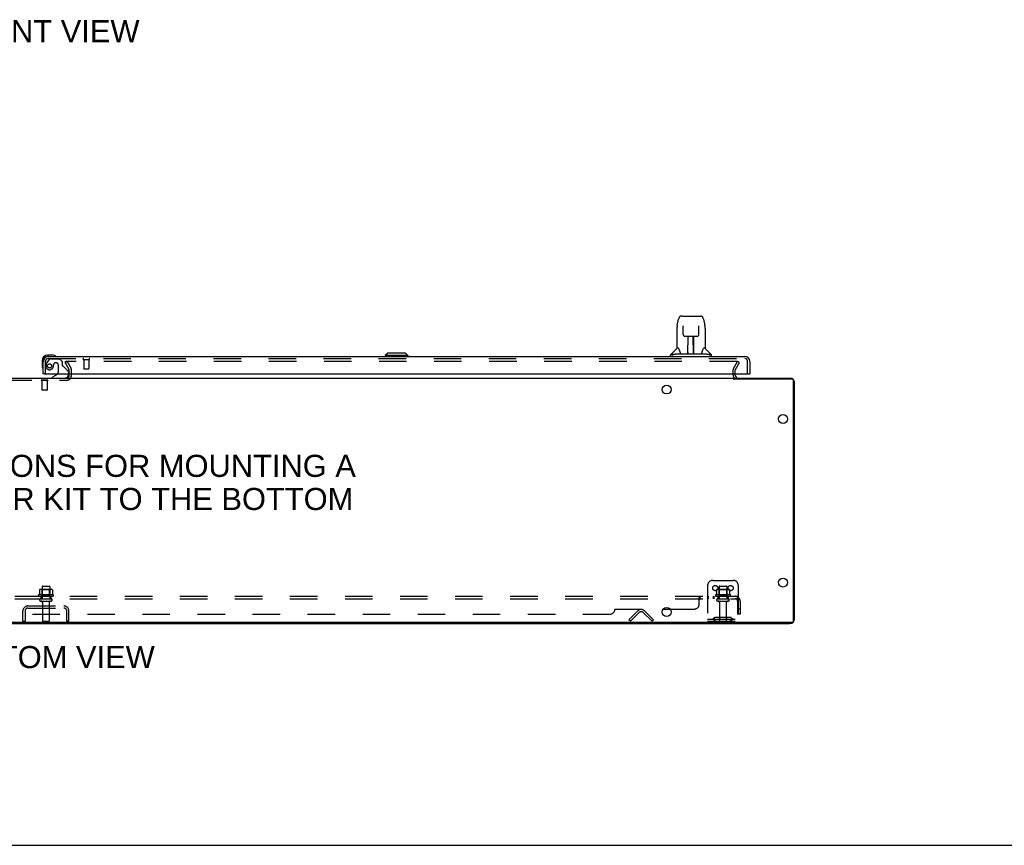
# Model space of a CAD drawing. Header units: inches. Extents: x 0 to 245, y 0 to 158.
# Tile 3 of 159: x 74 to 122, y 0 to 40. Entities that reach past the tile are written whole.
import ezdxf

# ---------------------------------------------------------------- set-up
doc = ezdxf.new("R2010")
doc.units = ezdxf.units.IN
doc.header["$LTSCALE"] = 13.466196
doc.header["$MEASUREMENT"] = 0
doc.linetypes.add('HIDDEN', pattern=[0.2, 0.1, -0.1])
doc.layers.get('0').update_dxf_attribs({"linetype": 'CONTINUOUS'})
for name, color, linetype in [('DEFAULT_2', 8, 'HIDDEN'), ('DIMENSIONS', 7, 'CONTINUOUS'), ('MAIN_OR_RIGHT_DOOR_ASSEMBLY', 7, 'CONTINUOUS'), ('SUBPANEL', 7, 'CONTINUOUS')]:
    doc.layers.add(name, color=color, linetype=linetype)
doc.styles.get("Standard").update_dxf_attribs({"font": 'arial.ttf'})

msp = doc.modelspace()

# ---------------------------------------------------------------- linework, layer by layer
at = {"color": 7, "linetype": 'Continuous'}
for p, q in [((40.905, 22.848), (109.155, 22.848)), ((76.676, 22.991), (76.676, 23.052)), ((109.155, 22.848), (109.155, 22.819)), ((112.04, 22.796), (109.202, 22.796)), ((109.207, 22.796), (109.207, 22.848)), ((112.103, 10.963), (112.103, 22.733)), ((112.04, 10.9), (39.27, 10.9)), ((104.655, 10.9), (104.655, 10.848)), ((0, 0), (244.84, 0))]:
    msp.add_line(p, q, dxfattribs=at)
at = {"color": 3, "linetype": 'Continuous'}
for p, q in [((109.207, 22.848), (111.929, 22.848)), ((109.259, 22.991), (109.259, 23.052)), ((112.155, 11.074), (112.155, 22.622)), ((39.381, 10.848), (111.929, 10.848))]:
    msp.add_line(p, q, dxfattribs=at)
at = {"color": 7, "linetype": 'Continuous'}
msp.add_lwpolyline([(109.155, 22.819), (109.157, 22.818), (109.158, 22.816), (109.16, 22.815), (109.161, 22.813), (109.162, 22.812), (109.163, 22.811), (109.164, 22.81), (109.165, 22.809), (109.166, 22.809), (109.167, 22.809), (109.168, 22.808), (109.169, 22.808), (109.17, 22.808), (109.172, 22.807), (109.173, 22.807), (109.174, 22.807), (109.176, 22.806), (109.177, 22.806), (109.179, 22.806), (109.181, 22.805), (109.183, 22.804), (109.186, 22.803), (109.188, 22.802), (109.191, 22.801), (109.194, 22.8), (109.196, 22.799), (109.199, 22.797), (109.202, 22.796)], dxfattribs=at)
for centre in [(105.905, 22.286), (111.593, 20.848), (111.593, 12.848), (105.905, 11.411)]:
    msp.add_circle(centre, 0.219, dxfattribs=at)
for centre, radius, start, end in [((76.561, 22.963), 0.115, 270, 295.2298), ((76.561, 22.963), 0.115, 349.3724, 360), ((112.04, 22.733), 0.063, 0, 90), ((112.04, 10.963), 0.063, 270, 360)]:
    msp.add_arc(centre, radius, start, end, dxfattribs=at)
at = {"color": 3, "linetype": 'Continuous'}
for centre, radius, start, end in [((76.561, 22.963), 0.115, 295.2298, 349.3724), ((109.402, 22.991), 0.142, 180, 270), ((111.929, 22.622), 0.226, 0, 90), ((111.929, 11.074), 0.226, 270, 360)]:
    msp.add_arc(centre, radius, start, end, dxfattribs=at)
at = {"layer": 'DEFAULT_2', "color": 8, "linetype": 'HIDDEN'}
for p, q in [((76.476, 23.609), (76.566, 23.661)), ((76.672, 23.269), (76.476, 23.609)), ((76.484, 23.596), (76.484, 23.648)), ((109.338, 23.661), (76.499, 23.661)), ((76.566, 23.661), (76.762, 23.321)), ((109.173, 23.32), (109.37, 23.661)), ((109.263, 23.268), (109.46, 23.609)), ((109.46, 23.609), (109.37, 23.661)), ((76.676, 23.052), (76.676, 23.253)), ((76.78, 22.963), (76.78, 23.252)), ((109.155, 22.991), (109.155, 23.253)), ((109.259, 23.052), (109.259, 23.253)), ((73.499, 22.744), (76.561, 22.744)), ((75.296, 22.748), (75.296, 22.73)), ((75.633, 22.748), (75.296, 22.748)), ((75.633, 22.73), (75.296, 22.73)), ((75.34, 22.73), (75.34, 22.258)), ((75.588, 22.73), (75.588, 22.258)), ((75.633, 22.748), (75.633, 22.73)), ((76.676, 22.963), (76.676, 22.991)), ((75.35, 22.248), (75.34, 22.258)), ((75.588, 22.258), (75.34, 22.258)), ((75.578, 22.248), (75.35, 22.248)), ((75.578, 22.248), (75.588, 22.258)), ((75.343, 12.647), (75.343, 12.052)), ((75.373, 12.677), (75.688, 12.677)), ((75.718, 12.647), (75.718, 12.052)), ((107.905, 12.702), (107.905, 10.952)), ((108.155, 12.952), (109.155, 12.952)), ((108.468, 12.647), (108.468, 12.052)), ((108.498, 12.677), (108.813, 12.677)), ((108.843, 12.647), (108.843, 12.052)), ((109.405, 12.702), (109.405, 10.952)), ((75.886, 12.247), (75.175, 12.247)), ((75.196, 12.177), (75.865, 12.177)), ((75.212, 12.492), (75.212, 12.274)), ((75.273, 12.052), (75.788, 12.052)), ((75.786, 12.513), (75.275, 12.513)), ((75.347, 12.493), (75.327, 12.513)), ((75.347, 12.197), (75.327, 12.177)), ((75.714, 12.493), (75.347, 12.493)), ((75.347, 12.197), (75.347, 12.493)), ((75.714, 12.197), (75.347, 12.197)), ((75.714, 12.493), (75.734, 12.513)), ((75.714, 12.197), (75.714, 12.493)), ((75.714, 12.197), (75.734, 12.177)), ((75.849, 12.492), (75.849, 12.274)), ((109.011, 12.247), (108.3, 12.247)), ((108.321, 12.177), (108.99, 12.177)), ((108.337, 12.492), (108.337, 12.274)), ((108.398, 12.052), (108.913, 12.052)), ((108.911, 12.513), (108.4, 12.513)), ((108.472, 12.493), (108.452, 12.513)), ((108.472, 12.197), (108.452, 12.177)), ((108.839, 12.493), (108.472, 12.493)), ((108.472, 12.197), (108.472, 12.493)), ((108.839, 12.197), (108.472, 12.197)), ((108.839, 12.493), (108.859, 12.513)), ((108.839, 12.197), (108.839, 12.493)), ((108.839, 12.197), (108.859, 12.177)), ((108.974, 12.492), (108.974, 12.274)), ((74.652, 11.702), (76.409, 11.702)), ((74.652, 11.598), (76.409, 11.598)), ((75.273, 11.942), (75.788, 11.942)), ((75.365, 11.88), (75.365, 10.982)), ((75.695, 11.88), (75.695, 10.982)), ((75.696, 11.702), (75.696, 11.598)), ((108.398, 11.942), (108.913, 11.942)), ((108.49, 11.88), (108.49, 10.982)), ((108.82, 11.88), (108.82, 10.982)), ((74.405, 10.952), (74.405, 11.456)), ((74.509, 11.456), (74.509, 10.952)), ((76.551, 10.952), (76.551, 11.456)), ((76.655, 10.952), (76.655, 11.456)), ((104.052, 11.026), (104.481, 11.455)), ((104.555, 11.382), (104.125, 10.952)), ((105.186, 10.952), (104.756, 11.382)), ((104.83, 11.455), (105.259, 11.026)), ((108.248, 11.125), (108.18, 11.076)), ((108.996, 11.146), (108.315, 11.146)), ((108.48, 11.146), (108.48, 11.042)), ((108.83, 11.146), (108.83, 11.042)), ((109.063, 11.125), (109.131, 11.076)), ((74.405, 10.952), (74.509, 10.952)), ((75.395, 10.952), (75.665, 10.952)), ((76.655, 10.952), (76.551, 10.952)), ((104.125, 10.952), (104.052, 11.026)), ((105.186, 10.952), (105.259, 11.026)), ((107.905, 11.056), (109.405, 11.056)), ((107.905, 10.952), (109.405, 10.952)), ((108.309, 11.04), (108.241, 10.991)), ((108.996, 11.042), (108.315, 11.042)), ((109.002, 11.04), (109.07, 10.991))]:
    msp.add_line(p, q, dxfattribs=at)
for points in [[(76.484, 23.648), (76.484, 23.648), (76.485, 23.65), (76.485, 23.651), (76.486, 23.653), (76.487, 23.654), (76.488, 23.656), (76.489, 23.657), (76.491, 23.658), (76.492, 23.659), (76.494, 23.66), (76.496, 23.66), (76.498, 23.661), (76.499, 23.661)], [(76.486, 23.642), (76.485, 23.643), (76.485, 23.645), (76.485, 23.647), (76.484, 23.648)], [(109.357, 23.649), (109.356, 23.651), (109.355, 23.652), (109.354, 23.654), (109.352, 23.655), (109.35, 23.657), (109.349, 23.658), (109.347, 23.659), (109.345, 23.66), (109.342, 23.66), (109.34, 23.661), (109.338, 23.661)], [(109.358, 23.643), (109.358, 23.643), (109.358, 23.641), (109.357, 23.639), (109.357, 23.637), (109.356, 23.636)], [(109.357, 23.649), (109.357, 23.647), (109.358, 23.645), (109.358, 23.643)], [(75.212, 12.274), (75.212, 12.272), (75.211, 12.271), (75.211, 12.27), (75.211, 12.269), (75.21, 12.269), (75.21, 12.268), (75.21, 12.268), (75.209, 12.267), (75.209, 12.267), (75.209, 12.266), (75.208, 12.266), (75.208, 12.266), (75.208, 12.266), (75.207, 12.265), (75.207, 12.265), (75.207, 12.265), (75.207, 12.265), (75.206, 12.265)], [(75.218, 12.501), (75.216, 12.5), (75.215, 12.499), (75.214, 12.498), (75.213, 12.496), (75.212, 12.495), (75.212, 12.493), (75.212, 12.492)], [(75.843, 12.501), (75.845, 12.5), (75.846, 12.499), (75.847, 12.498), (75.848, 12.496), (75.849, 12.495), (75.849, 12.493), (75.849, 12.492)], [(75.855, 12.265), (75.854, 12.265), (75.854, 12.265), (75.854, 12.265), (75.854, 12.265), (75.853, 12.266), (75.853, 12.266), (75.853, 12.266), (75.852, 12.266), (75.852, 12.267), (75.852, 12.267), (75.851, 12.268), (75.851, 12.268), (75.851, 12.269), (75.85, 12.269), (75.85, 12.27), (75.85, 12.271), (75.849, 12.272), (75.849, 12.274)], [(108.337, 12.274), (108.337, 12.272), (108.336, 12.271), (108.336, 12.27), (108.336, 12.269), (108.335, 12.269), (108.335, 12.268), (108.335, 12.268), (108.334, 12.267), (108.334, 12.267), (108.334, 12.266), (108.333, 12.266), (108.333, 12.266), (108.333, 12.266), (108.332, 12.265), (108.332, 12.265), (108.332, 12.265), (108.332, 12.265), (108.331, 12.265)], [(108.343, 12.501), (108.341, 12.5), (108.34, 12.499), (108.339, 12.498), (108.338, 12.496), (108.337, 12.495), (108.337, 12.493), (108.337, 12.492)], [(108.968, 12.501), (108.97, 12.5), (108.971, 12.499), (108.972, 12.498), (108.973, 12.496), (108.974, 12.495), (108.974, 12.493), (108.974, 12.492)], [(108.98, 12.265), (108.979, 12.265), (108.979, 12.265), (108.979, 12.265), (108.979, 12.265), (108.978, 12.266), (108.978, 12.266), (108.978, 12.266), (108.977, 12.266), (108.977, 12.267), (108.977, 12.267), (108.976, 12.268), (108.976, 12.268), (108.976, 12.269), (108.975, 12.269), (108.975, 12.27), (108.975, 12.271), (108.974, 12.272), (108.974, 12.274)]]:
    msp.add_lwpolyline(points, dxfattribs=at)
for centre in [(108.28, 12.577), (109.03, 12.577)]:
    msp.add_circle(centre, 0.128, dxfattribs=at)
for centre, radius, start, end in [((76.643, 23.252), 0.033, 0, 30), ((76.643, 23.252), 0.137, 0, 30), ((109.289, 23.253), 0.134, 150, 180), ((109.289, 23.253), 0.03, 150, 180), ((76.561, 22.963), 0.219, 270, 360), ((109.402, 22.991), 0.246, 180, 209.6502), ((75.373, 12.647), 0.03, 90, 180), ((75.688, 12.647), 0.03, 0, 90), ((108.155, 12.702), 0.25, 90, 180), ((108.498, 12.647), 0.03, 90, 180), ((108.813, 12.647), 0.03, 0, 90), ((109.155, 12.702), 0.25, 0, 90), ((75.196, 12.215), 0.0384, 124.4497, 270), ((75.53, 11.647), 0.698, 117.6814, 120.6631), ((75.275, 12.372), 0.141, 90, 113.95), ((75.273, 11.997), 0.055, 90, 270), ((75.786, 12.372), 0.141, 66.05, 90), ((75.788, 11.997), 0.055, 270, 90), ((75.53, 11.647), 0.698, 59.3369, 62.3186), ((75.865, 12.215), 0.0384, 270, 55.5503), ((108.321, 12.215), 0.0384, 124.4497, 270), ((108.655, 11.647), 0.698, 117.6814, 120.6631), ((108.4, 12.372), 0.141, 90, 113.95), ((108.398, 11.997), 0.055, 90, 270), ((108.911, 12.372), 0.141, 66.05, 90), ((108.913, 11.997), 0.055, 270, 90), ((108.655, 11.647), 0.698, 59.3369, 62.3186), ((108.99, 12.215), 0.0384, 270, 55.5503), ((74.652, 11.456), 0.246, 90, 180), ((74.652, 11.456), 0.142, 90, 180), ((75.303, 11.88), 0.0625, 0, 90), ((75.758, 11.88), 0.0625, 90, 180), ((76.409, 11.456), 0.246, 0, 90), ((76.409, 11.456), 0.142, 0, 90), ((108.428, 11.88), 0.0625, 0, 90), ((108.883, 11.88), 0.0625, 90, 180), ((104.655, 11.281), 0.246, 45, 135), ((104.655, 11.281), 0.142, 45, 135), ((108.315, 11.032), 0.114, 90, 125.7539), ((108.996, 11.032), 0.114, 54.2461, 90), ((75.395, 10.982), 0.03, 180, 270), ((75.665, 10.982), 0.03, 270, 360), ((108.12, 11.16), 0.104, 270, 305.7539), ((108.12, 11.16), 0.208, 270, 305.7539), ((108.315, 11.032), 0.01, 90, 125.7539), ((108.52, 10.982), 0.03, 180, 270), ((108.79, 10.982), 0.03, 270, 360), ((108.996, 11.032), 0.01, 54.2461, 90), ((109.191, 11.16), 0.208, 234.2461, 270), ((109.191, 11.16), 0.104, 234.2461, 270)]:
    msp.add_arc(centre, radius, start, end, dxfattribs=at)
at = {"layer": 'MAIN_OR_RIGHT_DOOR_ASSEMBLY', "color": 7, "linetype": 'Continuous'}
for p, q in [((106.419, 25.415), (106.484, 25.72)), ((106.689, 25.875), (106.608, 25.875)), ((106.69, 25.875), (107.492, 25.875)), ((106.695, 25.875), (106.693, 25.875)), ((107.492, 25.875), (107.578, 25.875)), ((107.702, 25.72), (107.767, 25.415)), ((106.404, 25.272), (106.404, 24.3)), ((106.705, 25.4), (106.705, 25.397)), ((106.705, 25.397), (106.705, 25.394)), ((106.705, 25.394), (106.705, 25.39)), ((106.705, 25.39), (106.706, 25.382)), ((106.708, 25.251), (106.706, 25.382)), ((106.713, 24.968), (106.708, 25.251)), ((107.473, 24.968), (107.48, 25.381)), ((107.48, 25.381), (107.481, 25.389)), ((107.481, 25.389), (107.481, 25.394)), ((107.782, 25.271), (107.782, 24.3)), ((106.793, 24.89), (106.913, 24.89)), ((106.944, 24.044), (106.958, 24.891)), ((106.951, 24.475), (106.951, 24.891)), ((106.955, 24.666), (106.951, 24.666)), ((106.954, 24.654), (106.951, 24.654)), ((107.219, 24.024), (107.204, 24.891)), ((107.235, 24.666), (107.208, 24.666)), ((107.235, 24.654), (107.208, 24.654)), ((107.235, 24.024), (107.235, 24.891)), ((107.273, 24.89), (107.393, 24.89)), ((106.398, 24.294), (106.101, 23.996)), ((106.477, 24.3), (106.404, 24.3)), ((106.945, 24.096), (106.944, 24.07)), ((107.212, 24.426), (107.235, 24.426)), ((107.235, 24.422), (107.212, 24.422)), ((107.218, 24.07), (107.218, 24.096)), ((107.782, 24.3), (107.709, 24.3)), ((107.788, 24.294), (108.085, 23.996)), ((75.345, 23.703), (75.345, 23.447)), ((75.405, 23.703), (75.405, 23.66)), ((75.865, 23.966), (75.608, 23.966)), ((75.652, 23.906), (75.608, 23.906)), ((75.903, 23.963), (75.865, 23.966)), ((92.253, 24.064), (92.135, 23.945)), ((93.238, 23.945), (92.135, 23.945)), ((92.135, 23.945), (92.135, 23.906)), ((93.12, 24.064), (92.253, 24.064)), ((93.119, 24.064), (93.237, 23.945)), ((93.12, 24.064), (93.238, 23.945)), ((93.237, 23.945), (93.237, 23.906)), ((93.238, 23.945), (93.238, 23.906)), ((106.089, 23.906), (106.089, 23.969)), ((106.241, 23.996), (106.173, 23.996)), ((106.366, 24.024), (107.82, 24.024)), ((106.951, 24.024), (106.951, 24.029)), ((108.013, 23.996), (107.944, 23.996)), ((108.097, 23.906), (108.097, 23.969)), ((75.345, 23.447), (75.348, 23.409)), ((75.467, 23.052), (75.405, 23.052)), ((76.086, 23.025), (75.847, 22.887)), ((75.847, 22.848), (75.847, 22.887)), ((76.634, 23.052), (76.634, 23.005)), ((109.906, 23.052), (109.968, 23.052))]:
    msp.add_line(p, q, dxfattribs=at)
at = {"layer": 'MAIN_OR_RIGHT_DOOR_ASSEMBLY', "color": 3, "linetype": 'Continuous'}
for p, q in [((75.405, 23.052), (75.405, 23.66)), ((75.652, 23.906), (109.721, 23.906)), ((109.968, 23.66), (109.968, 23.052)), ((75.467, 23.052), (109.906, 23.052))]:
    msp.add_line(p, q, dxfattribs=at)
at = {"layer": 'MAIN_OR_RIGHT_DOOR_ASSEMBLY', "color": 8, "linetype": 'HIDDEN'}
for p, q in [((75.509, 23.052), (75.509, 23.66)), ((75.685, 23.748), (75.584, 23.603)), ((75.652, 23.802), (109.721, 23.802)), ((75.75, 23.781), (76.201, 23.781)), ((76.327, 23.655), (76.201, 23.781)), ((76.327, 23.655), (76.327, 23.476)), ((77.367, 23.759), (77.651, 23.759)), ((77.385, 23.759), (77.385, 23.312)), ((77.633, 23.759), (77.633, 23.312)), ((109.864, 23.052), (109.864, 23.66)), ((76.037, 23.589), (76.004, 23.589)), ((76.135, 23.491), (76.135, 23.112)), ((76.386, 23.418), (76.605, 23.198)), ((76.634, 23.128), (76.634, 23.052)), ((77.395, 23.302), (77.623, 23.302))]:
    msp.add_line(p, q, dxfattribs=at)
at = {"layer": 'MAIN_OR_RIGHT_DOOR_ASSEMBLY', "color": 7, "linetype": 'Continuous'}
for points in [[(106.608, 25.875), (106.605, 25.875), (106.592, 25.873), (106.579, 25.87), (106.566, 25.864), (106.555, 25.858), (106.545, 25.85), (106.535, 25.841), (106.527, 25.831), (106.52, 25.821), (106.514, 25.809), (106.508, 25.797), (106.502, 25.783), (106.497, 25.768), (106.492, 25.752), (106.487, 25.733), (106.484, 25.72)], [(107.702, 25.72), (107.699, 25.733), (107.694, 25.752), (107.689, 25.769), (107.684, 25.784), (107.678, 25.797), (107.672, 25.81), (107.665, 25.821), (107.658, 25.832), (107.65, 25.841), (107.641, 25.85), (107.63, 25.858), (107.619, 25.865), (107.607, 25.87), (107.594, 25.873), (107.58, 25.875), (107.578, 25.875)], [(106.419, 25.415), (106.413, 25.384), (106.408, 25.344), (106.405, 25.304), (106.404, 25.272)], [(106.705, 25.403), (106.705, 25.403), (106.705, 25.404), (106.705, 25.403), (106.705, 25.403), (106.705, 25.402), (106.705, 25.401), (106.705, 25.4)], [(107.481, 25.394), (107.481, 25.398), (107.481, 25.399), (107.481, 25.401), (107.481, 25.402), (107.481, 25.403), (107.481, 25.403), (107.481, 25.403)], [(107.782, 25.271), (107.781, 25.305), (107.778, 25.345), (107.773, 25.385), (107.767, 25.415)], [(106.713, 24.968), (106.714, 24.955), (106.718, 24.943), (106.723, 24.931), (106.73, 24.92), (106.739, 24.911), (106.749, 24.903), (106.76, 24.897), (106.771, 24.893), (106.783, 24.891), (106.792, 24.89)], [(106.913, 24.89), (106.917, 24.89), (106.926, 24.891), (106.934, 24.891), (106.942, 24.891), (106.949, 24.891)], [(106.949, 24.891), (107.238, 24.891), (107.245, 24.891), (107.253, 24.891), (107.261, 24.891), (107.27, 24.89), (107.273, 24.89)], [(107.394, 24.89), (107.404, 24.891), (107.416, 24.894), (107.427, 24.898), (107.438, 24.904), (107.448, 24.912), (107.457, 24.921), (107.464, 24.932), (107.469, 24.944), (107.472, 24.956), (107.473, 24.968)], [(106.474, 24.3), (106.48, 24.289), (106.493, 24.261), (106.508, 24.225), (106.524, 24.183), (106.54, 24.135), (106.554, 24.088)], [(106.554, 24.088), (106.557, 24.079), (106.562, 24.066), (106.567, 24.056), (106.572, 24.047)], [(107.614, 24.047), (107.619, 24.056), (107.624, 24.066), (107.629, 24.079), (107.632, 24.088)], [(107.632, 24.088), (107.646, 24.134), (107.662, 24.181), (107.677, 24.224), (107.692, 24.26), (107.706, 24.289), (107.712, 24.3)], [(106.17, 23.969), (106.169, 23.969), (106.168, 23.97), (106.166, 23.971), (106.165, 23.972), (106.165, 23.973), (106.164, 23.974), (106.163, 23.975), (106.163, 23.977), (106.162, 23.978), (106.162, 23.979), (106.161, 23.98), (106.161, 23.982), (106.161, 23.983), (106.161, 23.984), (106.162, 23.986), (106.163, 23.987), (106.163, 23.989), (106.164, 23.99), (106.166, 23.992), (106.167, 23.993), (106.168, 23.994), (106.17, 23.995), (106.171, 23.996), (106.173, 23.996)], [(106.194, 23.953), (106.187, 23.957), (106.181, 23.961), (106.175, 23.965), (106.17, 23.969)], [(106.241, 23.996), (106.241, 23.997), (106.241, 23.997), (106.241, 23.998), (106.24, 23.999), (106.24, 23.999), (106.24, 24), (106.24, 24), (106.24, 24.001), (106.24, 24.002), (106.241, 24.002), (106.241, 24.003), (106.242, 24.004), (106.243, 24.005), (106.243, 24.005), (106.244, 24.006), (106.245, 24.006), (106.246, 24.007), (106.247, 24.007), (106.248, 24.008), (106.25, 24.008), (106.251, 24.009), (106.252, 24.009), (106.253, 24.01), (106.254, 24.01), (106.255, 24.01), (106.257, 24.011), (106.258, 24.011), (106.259, 24.012), (106.261, 24.012), (106.262, 24.012), (106.263, 24.013), (106.265, 24.013), (106.267, 24.014), (106.268, 24.014), (106.27, 24.014), (106.272, 24.015), (106.274, 24.015), (106.276, 24.016), (106.278, 24.016), (106.279, 24.016), (106.281, 24.017), (106.283, 24.017), (106.286, 24.017), (106.288, 24.018), (106.29, 24.018), (106.292, 24.019), (106.294, 24.019), (106.297, 24.019), (106.299, 24.02), (106.302, 24.02), (106.305, 24.02), (106.308, 24.021), (106.311, 24.021), (106.314, 24.021), (106.317, 24.022), (106.321, 24.022), (106.324, 24.022), (106.328, 24.023), (106.332, 24.023), (106.336, 24.023), (106.341, 24.024), (106.346, 24.024), (106.35, 24.024), (106.355, 24.024), (106.361, 24.024), (106.366, 24.024)], [(106.572, 24.047), (106.577, 24.04), (106.583, 24.034), (106.59, 24.029), (106.597, 24.026), (106.605, 24.024), (106.607, 24.024)], [(107.579, 24.024), (107.581, 24.024), (107.589, 24.026), (107.596, 24.029), (107.603, 24.034), (107.608, 24.04), (107.614, 24.047)], [(107.82, 24.024), (107.825, 24.024), (107.83, 24.024), (107.836, 24.024), (107.84, 24.024), (107.845, 24.024), (107.849, 24.023), (107.854, 24.023), (107.858, 24.023), (107.862, 24.022), (107.865, 24.022), (107.869, 24.022), (107.872, 24.021), (107.875, 24.021), (107.878, 24.021), (107.881, 24.02), (107.884, 24.02), (107.886, 24.02), (107.889, 24.019), (107.891, 24.019), (107.894, 24.019), (107.896, 24.018), (107.898, 24.018), (107.9, 24.017), (107.902, 24.017), (107.904, 24.017), (107.906, 24.016), (107.908, 24.016), (107.91, 24.016), (107.912, 24.015), (107.914, 24.015), (107.916, 24.014), (107.918, 24.014), (107.919, 24.014), (107.921, 24.013), (107.922, 24.013), (107.924, 24.012), (107.925, 24.012), (107.927, 24.012), (107.928, 24.011), (107.929, 24.011), (107.931, 24.01), (107.932, 24.01), (107.933, 24.01), (107.934, 24.009), (107.935, 24.009), (107.936, 24.008), (107.937, 24.008), (107.939, 24.007), (107.94, 24.007), (107.941, 24.006), (107.941, 24.006), (107.942, 24.005), (107.943, 24.005), (107.944, 24.004), (107.945, 24.003), (107.945, 24.002), (107.946, 24.002), (107.946, 24.001), (107.946, 24), (107.946, 24), (107.946, 23.999), (107.946, 23.999), (107.945, 23.998), (107.945, 23.997), (107.945, 23.997), (107.944, 23.996)], [(108.016, 23.969), (108.011, 23.965), (108.005, 23.961), (107.998, 23.957), (107.992, 23.953)], [(108.013, 23.996), (108.015, 23.996), (108.016, 23.995), (108.018, 23.994), (108.019, 23.993), (108.021, 23.991), (108.022, 23.99), (108.023, 23.989), (108.024, 23.987), (108.024, 23.985), (108.025, 23.984), (108.025, 23.982), (108.025, 23.981), (108.024, 23.979), (108.024, 23.978), (108.023, 23.976), (108.023, 23.975), (108.022, 23.974), (108.021, 23.973), (108.02, 23.972), (108.019, 23.971), (108.017, 23.97), (108.016, 23.969)]]:
    msp.add_lwpolyline(points, dxfattribs=at)
at = {"layer": 'MAIN_OR_RIGHT_DOOR_ASSEMBLY', "color": 8, "linetype": 'HIDDEN'}
msp.add_circle((75.709, 23.439), 0.101, dxfattribs=at)
at = {"layer": 'MAIN_OR_RIGHT_DOOR_ASSEMBLY', "color": 7, "linetype": 'Continuous'}
for centre, radius, start, end in [((106.412, 24.28), 0.0197, 90, 135), ((107.774, 24.28), 0.0197, 45, 90), ((75.608, 23.703), 0.263, 90, 180), ((75.608, 23.703), 0.203, 90, 180), ((75.865, 23.716), 0.25, 59.1101, 90), ((75.985, 23.921), 0.015, 270, 353.6204), ((75.985, 23.918), 0.015, 6.3796, 59.1101), ((106.128, 23.969), 0.0394, 135, 180), ((106.963, 24.044), 0.0197, 179, 270), ((106.963, 24.044), 0.0197, 260.739, 269.9232), ((107.199, 24.044), 0.0197, 270, 1), ((107.199, 24.044), 0.0197, 270.0771, 272.6469), ((108.058, 23.969), 0.0394, 0, 45), ((75.595, 23.447), 0.25, 180, 210.8899), ((75.394, 23.326), 0.015, 210.8899, 263.6204), ((75.39, 23.326), 0.015, 276.3796, 360), ((76.035, 23.112), 0.1, 300.092, 323.4532), ((76.477, 23.005), 0.157, 270, 280.1104), ((76.477, 23.005), 0.157, 291.3822, 360)]:
    msp.add_arc(centre, radius, start, end, dxfattribs=at)
at = {"layer": 'MAIN_OR_RIGHT_DOOR_ASSEMBLY', "color": 3, "linetype": 'Continuous'}
for centre, start, end in [((75.652, 23.66), 90, 180), ((109.721, 23.66), 0, 90)]:
    msp.add_arc(centre, 0.246, start, end, dxfattribs=at)
at = {"layer": 'MAIN_OR_RIGHT_DOOR_ASSEMBLY', "color": 8, "linetype": 'HIDDEN'}
for centre, radius, start, end in [((75.652, 23.66), 0.142, 90, 180), ((75.75, 23.702), 0.079, 90, 144.9), ((77.367, 23.781), 0.0215, 90, 270), ((77.651, 23.781), 0.0215, 270, 90), ((109.721, 23.66), 0.142, 0, 90), ((75.709, 23.439), 0.187, 163.1561, 342.1518), ((75.9, 23.382), 0.386, 144.9, 163.1561), ((75.514, 23.503), 0.393, 342.0702, 358.3397), ((76.004, 23.491), 0.098, 90, 180), ((76.037, 23.491), 0.098, 0, 90), ((76.366, 23.476), 0.039, 180, 248.3904), ((76.315, 23.347), 0.1, 45, 68.3904), ((76.534, 23.128), 0.1, 0, 45), ((77.395, 23.312), 0.01, 180, 270), ((77.623, 23.312), 0.01, 270, 360), ((76.035, 23.112), 0.1, 323.4532, 360), ((76.477, 23.005), 0.157, 280.1104, 291.3822)]:
    msp.add_arc(centre, radius, start, end, dxfattribs=at)
at = {"layer": 'MAIN_OR_RIGHT_DOOR_ASSEMBLY', "color": 7, "linetype": 'Continuous'}
for centre, start_param, end_param in [((106.943, 24.064), -2.940151, -2.835574), ((107.219, 24.064), -3.447611, -3.141593)]:
    msp.add_ellipse(centre, major_axis=(0, 0.0394), ratio=1, start_param=start_param, end_param=end_param, dxfattribs=at)
at = {"layer": 'SUBPANEL', "color": 8, "linetype": 'HIDDEN'}
for p, q in [((41.687, 12.177), (109.374, 12.177)), ((41.687, 12.052), (109.374, 12.052)), ((75.28, 12.177), (75.28, 12.052)), ((75.78, 12.177), (75.78, 12.052)), ((107.499, 11.802), (107.499, 12.123)), ((107.535, 12.052), (107.535, 12.177)), ((107.896, 12.177), (107.896, 12.052)), ((107.935, 12.177), (107.935, 12.052)), ((108.177, 12.177), (108.177, 12.052)), ((108.216, 12.177), (108.216, 12.052)), ((108.405, 12.177), (108.405, 12.052)), ((108.905, 12.177), (108.905, 12.052)), ((109.413, 12.123), (109.333, 12.027)), ((109.354, 12.052), (109.354, 12.052)), ((109.374, 12.052), (109.374, 12.177)), ((109.374, 11.94), (109.374, 11.302)), ((109.499, 11.94), (109.499, 11.302)), ((47.937, 11.302), (103.124, 11.302)), ((103.374, 11.552), (105.739, 11.552)), ((106.072, 11.552), (107.249, 11.552)), ((109.499, 11.552), (109.374, 11.552)), ((109.499, 11.302), (109.374, 11.302))]:
    msp.add_line(p, q, dxfattribs=at)
at = {"layer": 'SUBPANEL', "color": 3, "linetype": 'Continuous'}
msp.add_line((105.739, 11.552), (106.072, 11.552), dxfattribs=at)
at = {"layer": 'SUBPANEL', "color": 8, "linetype": 'HIDDEN'}
for points in [[(107.499, 12.123), (107.501, 12.125), (107.503, 12.128), (107.504, 12.131), (107.506, 12.135), (107.508, 12.139), (107.51, 12.142), (107.513, 12.15)], [(107.499, 12.123), (107.501, 12.125), (107.503, 12.128), (107.504, 12.131)], [(107.513, 12.15), (107.515, 12.154), (107.516, 12.158)], [(107.516, 12.158), (107.518, 12.161), (107.52, 12.165), (107.521, 12.168), (107.523, 12.17), (107.525, 12.173)], [(107.52, 12.165), (107.521, 12.168), (107.523, 12.17), (107.525, 12.173), (107.527, 12.175), (107.529, 12.176), (107.531, 12.177), (107.533, 12.177), (107.535, 12.177)], [(107.522, 12.042), (107.523, 12.043), (107.524, 12.045), (107.526, 12.047), (107.527, 12.049), (107.529, 12.05), (107.53, 12.051), (107.532, 12.052), (107.533, 12.052), (107.535, 12.052)], [(107.524, 12.045), (107.526, 12.047), (107.527, 12.049), (107.529, 12.05), (107.53, 12.051), (107.532, 12.052), (107.533, 12.052), (107.535, 12.052)], [(107.527, 12.175), (107.529, 12.176), (107.531, 12.177), (107.533, 12.177), (107.535, 12.177)], [(109.374, 12.112), (109.374, 12.112), (109.374, 12.112), (109.374, 12.112), (109.374, 12.111), (109.374, 12.111), (109.374, 12.11), (109.374, 12.11), (109.374, 12.109), (109.374, 12.109), (109.374, 12.108), (109.374, 12.107), (109.374, 12.107), (109.373, 12.106), (109.373, 12.105), (109.373, 12.104), (109.373, 12.104), (109.373, 12.103), (109.373, 12.102), (109.372, 12.101), (109.372, 12.1), (109.372, 12.1), (109.372, 12.099), (109.372, 12.098), (109.371, 12.097), (109.371, 12.096), (109.371, 12.095), (109.371, 12.095), (109.37, 12.094), (109.37, 12.093), (109.37, 12.092), (109.37, 12.091), (109.369, 12.09), (109.369, 12.089), (109.369, 12.088), (109.369, 12.087), (109.368, 12.086), (109.368, 12.085), (109.368, 12.084), (109.367, 12.083), (109.367, 12.082), (109.367, 12.081), (109.366, 12.08), (109.366, 12.079), (109.365, 12.078), (109.365, 12.077), (109.365, 12.076), (109.364, 12.075), (109.364, 12.074), (109.363, 12.073), (109.363, 12.072), (109.363, 12.071), (109.362, 12.07), (109.362, 12.069), (109.361, 12.068), (109.361, 12.067), (109.36, 12.066), (109.36, 12.065), (109.36, 12.064), (109.359, 12.063), (109.359, 12.062), (109.358, 12.061), (109.358, 12.06), (109.358, 12.059), (109.357, 12.059), (109.357, 12.058), (109.356, 12.057), (109.356, 12.056), (109.356, 12.056), (109.355, 12.055), (109.355, 12.054), (109.354, 12.053), (109.354, 12.053), (109.354, 12.052), (109.353, 12.051), (109.353, 12.051), (109.352, 12.05), (109.352, 12.05), (109.352, 12.049), (109.352, 12.049), (109.351, 12.048)], [(109.351, 12.038), (109.353, 12.04), (109.355, 12.042), (109.357, 12.043), (109.359, 12.045), (109.362, 12.047), (109.364, 12.049), (109.366, 12.05), (109.369, 12.051), (109.371, 12.052), (109.373, 12.052), (109.374, 12.052)], [(109.351, 12.048), (109.351, 12.048), (109.351, 12.048), (109.351, 12.048), (109.351, 12.048), (109.351, 12.048), (109.352, 12.049), (109.352, 12.049), (109.352, 12.049), (109.352, 12.05), (109.353, 12.05), (109.353, 12.051), (109.353, 12.051), (109.354, 12.052)], [(109.398, 12.146), (109.395, 12.154), (109.393, 12.158), (109.391, 12.161), (109.39, 12.165), (109.388, 12.168), (109.386, 12.17), (109.384, 12.173), (109.382, 12.175), (109.38, 12.176), (109.378, 12.177), (109.376, 12.177), (109.374, 12.177)], [(109.374, 12.109), (109.374, 12.109), (109.374, 12.11), (109.374, 12.11), (109.374, 12.111), (109.374, 12.111), (109.374, 12.112), (109.374, 12.112), (109.374, 12.112)], [(109.413, 12.123), (109.41, 12.125), (109.408, 12.128), (109.406, 12.131), (109.404, 12.135), (109.402, 12.139), (109.4, 12.142), (109.398, 12.146)], [(107.499, 12.027), (107.501, 12.026), (107.503, 12.026), (107.504, 12.026), (107.506, 12.026), (107.508, 12.027), (107.509, 12.028), (107.511, 12.029), (107.512, 12.03), (107.514, 12.031), (107.515, 12.032), (107.516, 12.034), (107.518, 12.036)], [(107.499, 12.027), (107.501, 12.026), (107.503, 12.026)], [(107.504, 12.026), (107.506, 12.026), (107.508, 12.027), (107.509, 12.028), (107.511, 12.029)], [(107.512, 12.03), (107.514, 12.031), (107.515, 12.032), (107.516, 12.034), (107.518, 12.036), (107.519, 12.038), (107.522, 12.042)], [(109.333, 12.027), (109.334, 12.026), (109.335, 12.026), (109.336, 12.026), (109.337, 12.026), (109.338, 12.027), (109.339, 12.028), (109.34, 12.029), (109.342, 12.03), (109.343, 12.031), (109.345, 12.032), (109.347, 12.034), (109.351, 12.038)]]:
    msp.add_lwpolyline(points, dxfattribs=at)
for centre, radius, start, end in [((109.262, 11.94), 0.237, 0, 90), ((109.262, 11.94), 0.112, 0, 90), ((107.249, 11.802), 0.25, 270, 360), ((103.124, 11.552), 0.25, 270, 360)]:
    msp.add_arc(centre, radius, start, end, dxfattribs=at)

# ---------------------------------------------------------------- texts
at = {"layer": 'DIMENSIONS', "color": 2, "linetype": 'Continuous', "attachment_point": 2, "line_spacing_factor": 0.9}
for s, insert, char_height, width in [('FRONT VIEW', (75.378, 40.349), 1.0802, 9.45255), ('CUTOUT PROVISIONS FOR MOUNTING A\\PSTANDARD FLOOR KIT TO THE BOTTOM', (75.818, 19.094), 1.08018, 29.70284), ('BOTTOM VIEW', (75.494, 9.744), 1.08018, 10.70539)]:
    msp.add_mtext(s, dxfattribs=dict(at, insert=insert, char_height=char_height, width=width))

doc.saveas('drawing.dxf')
